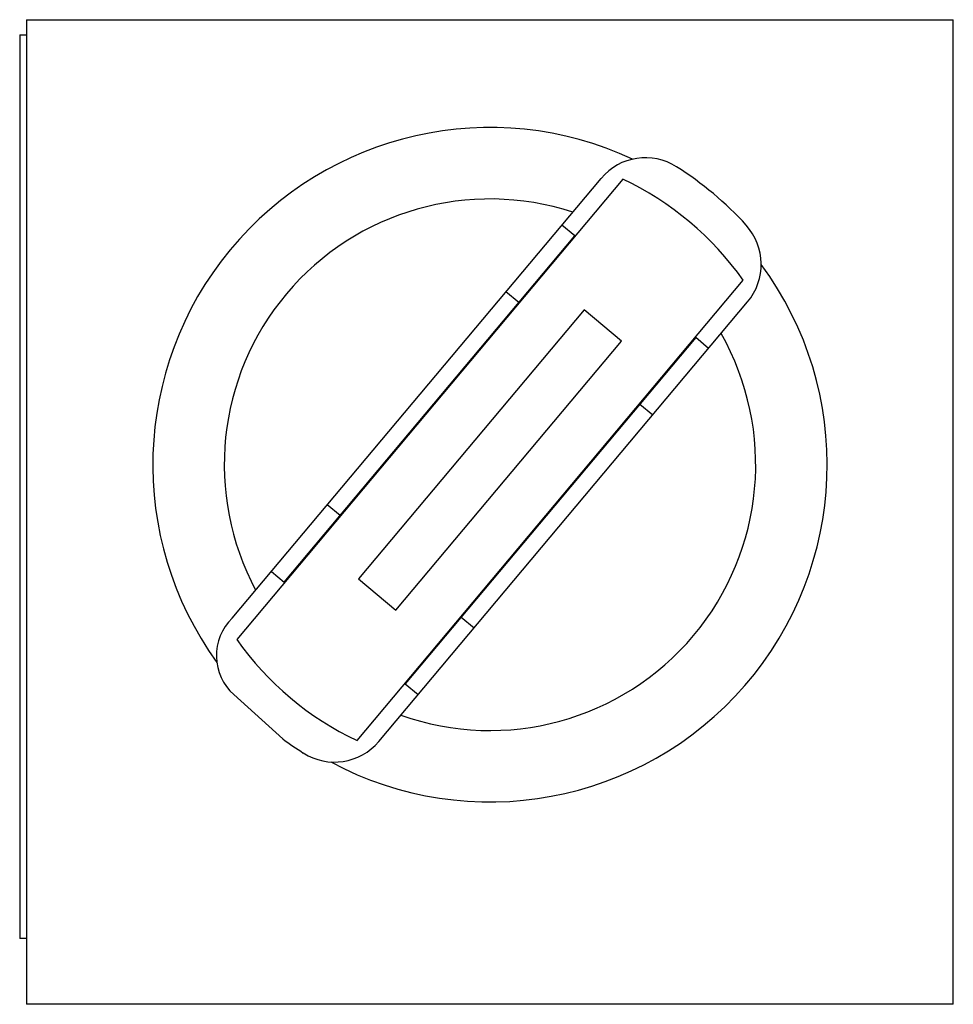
# Model space of a CAD drawing. Header units: millimetres. Extents: x 11.2 to 91.8, y 28 to 113.
import ezdxf

# ---------------------------------------------------------------- set-up
doc = ezdxf.new("R2010")
doc.units = ezdxf.units.MM
doc.header["$LTSCALE"] = 9.250986
doc.layers.get('0').update_dxf_attribs({"linetype": 'CONTINUOUS'})

msp = doc.modelspace()

# ---------------------------------------------------------------- linework, layer by layer
at = {"color": 7, "linetype": 'Continuous'}
for p, q in [((11.776, 113.025), (11.776, 28.025)), ((11.776, 113.025), (91.776, 113.025)), ((91.776, 28.025), (91.776, 113.025)), ((11.176, 111.705), (11.176, 33.705)), ((11.176, 111.705), (11.776, 111.705)), ((29.509, 61.355), (61.371, 99.328)), ((63.253, 99.254), (29.908, 59.515)), ((59.089, 94.352), (57.978, 95.284)), ((34.013, 64.467), (59.089, 94.352)), ((40.299, 50.796), (73.644, 90.535)), ((54.264, 88.602), (53.153, 89.534)), ((42.181, 50.722), (74.01, 88.655)), ((59.905, 87.992), (40.418, 64.768)), ((63.134, 85.282), (59.905, 87.992)), ((43.647, 62.058), (63.134, 85.282)), ((69.539, 85.583), (44.463, 55.698)), ((70.65, 84.651), (69.539, 85.583)), ((64.715, 79.833), (65.826, 78.901)), ((38.837, 70.217), (37.727, 71.149)), ((32.902, 65.399), (34.013, 64.467)), ((40.418, 64.768), (43.647, 62.058)), ((49.288, 61.448), (50.399, 60.516)), ((44.463, 55.698), (45.574, 54.766)), ((33.892, 50.938), (29.653, 54.762)), ((11.776, 33.705), (11.176, 33.705)), ((91.776, 28.025), (11.776, 28.025))]:
    msp.add_line(p, q, dxfattribs=at)
for centre, radius, start, end in [((51.776, 74.606), 29.109, 64.99337, 215.89425), ((65.202, 96.114), 5, 57.48894, 140.00001), ((51.776, 75.025), 30, 42.48717, 57.51284), ((51.776, 75.025), 26.81, 35.34581, 64.65419), ((51.776, 74.606), 22.942, 71.85461, 208.14541), ((70.135, 91.907), 5.059, 320.00001, 41.92601), ((51.776, 74.606), 29.109, 241.82636, 36.43894), ((51.776, 74.606), 22.942, 250.41371, 29.58631), ((32.688, 58.127), 4.531, 134.55489, 227.95032), ((51.776, 75.025), 26.81, 215.34581, 244.65419), ((51.776, 75.025), 30, 233.40724, 237.51269), ((38.35, 53.937), 5, 237.4888, 320.00001)]:
    msp.add_arc(centre, radius, start, end, dxfattribs=at)

doc.saveas('drawing.dxf')
